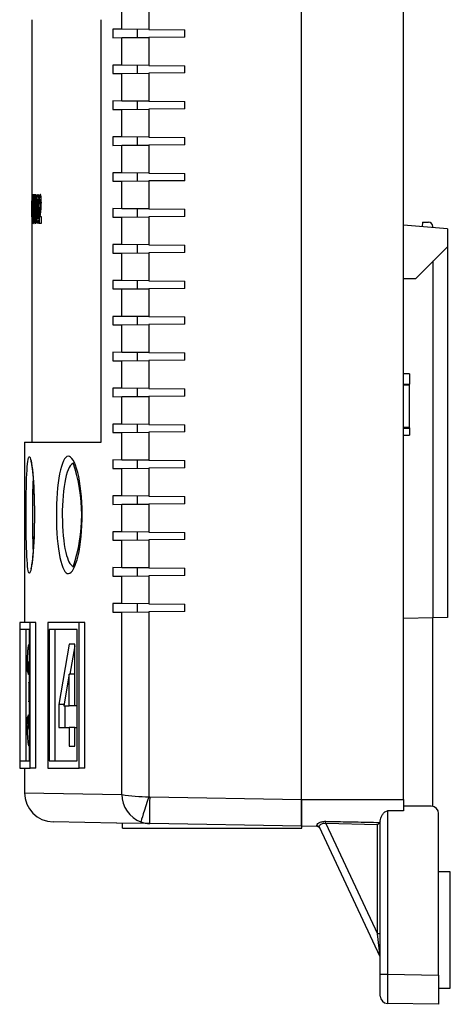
# Paper-space layout 'Layout1' of a CAD drawing. Header units: inches. Extents: x 1.7 to 20.7, y 1 to 14.6.
# Tile 10 of 12: x 13.4 to 14.8, y 5.4 to 8.8. Entities that reach past the tile are written whole.
import ezdxf

# ---------------------------------------------------------------- set-up
doc = ezdxf.new("R2010")
doc.units = ezdxf.units.IN
doc.header["$MEASUREMENT"] = 0
for name, color, linetype in [('Default', 7, 'Continuous'), ('MH-BASE0.4', 7, 'Continuous'), ('MH-COVER0.6', 7, 'Continuous'), ('MODULE-DIN_TAB', 7, 'Continuous'), ('RJ11-RIGHT_ANGLE', 7, 'Continuous')]:
    doc.layers.add(name, color=color, linetype=linetype)

# ---------------------------------------------------------------- blocks, each defined once
blk = doc.blocks.new('SE4')
at = {"layer": 'MH-BASE0.4', "color": 7, "linetype": 'Continuous'}
for p, q in [((14.3287, 6.098), (14.3287, 10.0022)), ((14.6787, 6.098), (14.6787, 10.0022)), ((14.8287, 8.057), (14.6787, 8.0701)), ((14.8287, 8.057), (14.8287, 7.9951)), ((14.7194, 7.8858), (14.8287, 7.9951)), ((14.8287, 7.9951), (14.8287, 6.7227)), ((14.7805, 6.7219), (14.7805, 7.9469)), ((14.7194, 7.8858), (14.6787, 7.8851)), ((14.6987, 7.5594), (14.6787, 7.5594)), ((14.6987, 7.5594), (14.6987, 7.5239)), ((14.6987, 7.5226), (14.6787, 7.5226)), ((14.6987, 7.5202), (14.6787, 7.5202)), ((14.6987, 7.5211), (14.6987, 7.5226)), ((14.6987, 7.375), (14.6987, 7.5202)), ((14.6987, 7.375), (14.6787, 7.375)), ((14.6787, 7.3726), (14.6987, 7.3726)), ((14.6987, 7.3743), (14.6987, 7.3726)), ((14.6987, 7.3713), (14.6987, 7.3494)), ((14.6787, 7.3494), (14.6987, 7.3494)), ((14.7805, 6.7219), (14.6787, 6.7201)), ((14.8287, 6.7227), (14.7805, 6.7219)), ((14.3287, 6.0062), (14.3287, 6.098)), ((14.3287, 6.098), (14.6787, 6.098)), ((14.6787, 6.098), (14.6787, 6.0587)), ((14.6787, 6.0587), (14.6233, 6.0589)), ((14.6233, 6.0589), (14.6233, 5.4981)), ((14.7737, 6.0751), (14.6787, 6.0751)), ((14.4116, 6.0153), (14.4118, 6.0233)), ((14.5887, 6.0114), (14.5969, 6.0194)), ((14.5987, 6.0255), (14.5987, 6.0238)), ((14.5987, 5.4981), (14.5987, 6.0255)), ((14.7987, 5.4951), (14.7987, 6.0501)), ((14.3859, 6.0052), (14.3287, 6.0062)), ((14.3818, 6.0065), (14.3808, 6.0085)), ((14.5978, 5.5582), (14.3897, 6.0031)), ((14.4116, 6.0153), (14.5887, 5.6366)), ((14.5887, 6.0114), (14.4116, 6.0153)), ((14.5887, 5.6366), (14.5887, 6.0114)), ((14.8387, 5.8501), (14.7987, 5.8501)), ((14.8387, 5.4501), (14.8387, 5.8501)), ((14.5978, 5.5582), (14.5887, 5.6366)), ((14.5987, 5.6366), (14.5887, 5.6366)), ((14.5987, 5.4231), (14.5987, 5.4981)), ((14.5987, 5.4981), (14.6233, 5.4981)), ((14.6233, 5.4981), (14.7987, 5.4951)), ((14.7987, 5.4951), (14.7987, 5.3951)), ((14.7987, 5.4501), (14.8387, 5.4501)), ((14.7987, 5.3951), (14.6233, 5.3981))]:
    blk.add_line(p, q, dxfattribs=at)
for centre, radius, start, end in [((14.7737, 6.0501), 0.025, 0, 90), ((14.5927, 6.0238), 0.00603, 313.7978, 0.7707), ((14.3823, 5.9953), 0.01, 25.0681, 89), ((14.5887, 5.554), 0.01, 0, 25.0681), ((14.6237, 5.4231), 0.025, 180, 269)]:
    blk.add_arc(centre, radius, start, end, dxfattribs=at)
for centre, major_axis, ratio, start_param, end_param in [((14.3806, 5.9988), (0.00906, 0.00424), 0.957741, 0, 1.132033), ((14.3817, 5.9966), (0.00906, 0.00424), 0.983396, 0, 1.122163), ((14.6237, 5.4982), (-0.0004, -0.1), 0.004362, 4.712636, 6.283128)]:
    blk.add_ellipse(centre, major_axis=major_axis, ratio=ratio, start_param=start_param, end_param=end_param, dxfattribs=at)
for points, knots in [([(14.5987, 6.0255), (14.5987, 6.0284), (14.5994, 6.0314), (14.6015, 6.0378), (14.6031, 6.041), (14.6069, 6.0474), (14.6092, 6.0506), (14.6136, 6.0549), (14.6153, 6.0562), (14.619, 6.0583), (14.6211, 6.059), (14.6233, 6.0589)], [0, 0, 0, 0, 0.25, 0.25, 0.5, 0.5, 0.75, 0.75, 0.875, 0.875, 1, 1, 1, 1]), ([(14.3808, 6.0085), (14.3802, 6.0097), (14.3805, 6.0112), (14.3829, 6.0145), (14.3851, 6.0164), (14.3908, 6.0197), (14.3945, 6.0211), (14.4028, 6.023), (14.4073, 6.0234), (14.4118, 6.0233)], [0, 0, 0, 0, 0.25, 0.25, 0.5, 0.5, 0.75, 0.75, 1, 1, 1, 1]), ([(14.4118, 6.0233), (14.4184, 6.0231), (14.4251, 6.023), (14.4318, 6.0229), (14.4584, 6.0223), (14.4851, 6.0217), (14.5117, 6.0212), (14.5401, 6.0206), (14.5685, 6.02), (14.5969, 6.0194)], [0, 0, 0, 0, 0.10802, 0.10802, 0.10802, 0.540101, 0.540101, 0.540101, 1, 1, 1, 1]), ([(14.3858, 6.0053), (14.3858, 6.0053), (14.3859, 6.0052), (14.3864, 6.0051), (14.3879, 6.0044), (14.3896, 6.0029), (14.3903, 6.0016), (14.3907, 6.0008)], [0.3075751, 0.3075751, 0.3075751, 0.3075751, 0.371415, 0.5308206, 0.6886607, 0.8600092, 1, 1, 1, 1]), ([(14.4116, 6.0153), (14.4082, 6.0159), (14.4046, 6.0159), (14.3983, 6.0148), (14.3956, 6.0135), (14.3916, 6.0105), (14.3904, 6.0088), (14.3891, 6.0057), (14.3891, 6.0043), (14.3897, 6.0031)], [0, 0, 0, 0, 0.25, 0.25, 0.5, 0.5, 0.75, 0.75, 1, 1, 1, 1])]:
    blk.add_open_spline(points, degree=3, knots=knots, dxfattribs=at)
blk.add_open_spline([(14.3873, 6.0052), (14.3842, 6.0052), (14.3823, 6.0056), (14.3818, 6.0065)], degree=3, dxfattribs=at)
at = {"layer": 'MH-COVER0.6', "color": 7, "linetype": 'Continuous'}
for p, q in [((14.3287, 6.0982), (14.3287, 10.0022)), ((13.7122, 8.7424), (13.7122, 8.8368)), ((13.8053, 8.8377), (13.8053, 8.7416)), ((13.4037, 8.7752), (13.4037, 7.3252)), ((13.6417, 7.3252), (13.6417, 8.7752)), ((13.6813, 8.7427), (13.6813, 8.7133)), ((13.7122, 8.7424), (13.6813, 8.7427)), ((13.8053, 8.7416), (13.7122, 8.7424)), ((13.7655, 8.7419), (13.7655, 8.7141)), ((13.8053, 8.7416), (13.9287, 8.7405)), ((13.9287, 8.7155), (13.9287, 8.7405)), ((13.6813, 8.7133), (13.7122, 8.7136)), ((13.7122, 8.7136), (13.8053, 8.7144)), ((13.7122, 8.6192), (13.7122, 8.7136)), ((13.9287, 8.7155), (13.8053, 8.7144)), ((13.8053, 8.7144), (13.8053, 8.6183)), ((13.6813, 8.6194), (13.6813, 8.5901)), ((13.7122, 8.6192), (13.6813, 8.6194)), ((13.6813, 8.5901), (13.7122, 8.5904)), ((13.8053, 8.6183), (13.7122, 8.6192)), ((13.7122, 8.5904), (13.8053, 8.5912)), ((13.7122, 8.4959), (13.7122, 8.5904)), ((13.7655, 8.6187), (13.7655, 8.5908)), ((13.8053, 8.6183), (13.9287, 8.6173)), ((13.9287, 8.5923), (13.8053, 8.5912)), ((13.8053, 8.5912), (13.8053, 8.4951)), ((13.9287, 8.5923), (13.9287, 8.6173)), ((13.6813, 8.4962), (13.6813, 8.4669)), ((13.7122, 8.4959), (13.6813, 8.4962)), ((13.8053, 8.4951), (13.7122, 8.4959)), ((13.7655, 8.4954), (13.7655, 8.4676)), ((13.8053, 8.4951), (13.9287, 8.494)), ((13.9287, 8.469), (13.9287, 8.494)), ((13.6813, 8.4669), (13.7122, 8.4671)), ((13.7122, 8.4671), (13.8053, 8.4679)), ((13.7122, 8.3727), (13.7122, 8.4671)), ((13.9287, 8.469), (13.8053, 8.4679)), ((13.8053, 8.4679), (13.8053, 8.3719)), ((13.6813, 8.3729), (13.6813, 8.3436)), ((13.7122, 8.3727), (13.6813, 8.3729)), ((13.8053, 8.3719), (13.7122, 8.3727)), ((13.7655, 8.3722), (13.7655, 8.3444)), ((13.8053, 8.3719), (13.9287, 8.3708)), ((13.9287, 8.3458), (13.9287, 8.3708)), ((13.6813, 8.3436), (13.7122, 8.3439)), ((13.7122, 8.3439), (13.8053, 8.3447)), ((13.7122, 8.2494), (13.7122, 8.3439)), ((13.9287, 8.3458), (13.8053, 8.3447)), ((13.8053, 8.3447), (13.8053, 8.2486)), ((13.6813, 8.2497), (13.6813, 8.2204)), ((13.7122, 8.2494), (13.6813, 8.2497)), ((13.8053, 8.2486), (13.7122, 8.2494)), ((13.7655, 8.249), (13.7655, 8.2211)), ((13.8053, 8.2486), (13.9287, 8.2475)), ((13.9287, 8.2225), (13.9287, 8.2475)), ((13.6813, 8.2204), (13.7122, 8.2207)), ((13.7122, 8.2207), (13.8053, 8.2215)), ((13.7122, 8.1262), (13.7122, 8.2207)), ((13.9287, 8.2225), (13.8053, 8.2215)), ((13.8053, 8.2215), (13.8053, 8.1254)), ((13.4044, 8.1736), (13.4037, 8.1736)), ((13.4037, 8.1736), (13.4037, 8.0768)), ((13.4039, 8.1376), (13.4039, 8.153)), ((13.4039, 8.153), (13.4044, 8.153)), ((13.4044, 8.153), (13.4044, 8.1736)), ((13.4056, 8.1736), (13.4056, 8.0768)), ((13.4064, 8.1736), (13.4056, 8.1736)), ((13.4064, 8.1398), (13.4064, 8.1736)), ((13.4085, 8.1736), (13.4074, 8.1736)), ((13.4074, 8.1736), (13.4074, 8.1398)), ((13.4085, 8.0768), (13.4085, 8.1736)), ((13.4106, 8.1736), (13.4093, 8.1736)), ((13.4138, 8.1736), (13.4122, 8.1736)), ((13.4149, 8.1736), (13.4149, 8.0768)), ((13.4168, 8.1539), (13.4168, 8.1356)), ((13.4205, 8.1539), (13.4177, 8.1539)), ((13.4275, 8.1573), (13.4247, 8.1573)), ((13.4362, 8.1569), (13.4326, 8.1569)), ((13.4043, 8.1376), (13.4039, 8.1376)), ((13.4039, 8.0987), (13.4039, 8.1179)), ((13.4039, 8.1179), (13.4043, 8.1179)), ((13.4043, 8.1179), (13.4043, 8.1376)), ((13.4053, 8.1225), (13.4045, 8.1225)), ((13.4045, 8.1225), (13.4045, 8.1018)), ((13.4053, 8.1018), (13.4053, 8.1225)), ((13.4064, 8.0768), (13.4064, 8.1159)), ((13.4074, 8.1159), (13.4074, 8.0768)), ((13.4206, 8.1356), (13.4168, 8.1356)), ((13.4168, 8.1172), (13.4168, 8.0976)), ((13.4206, 8.1173), (13.4174, 8.1173)), ((13.4315, 8.1443), (13.429, 8.1443)), ((13.429, 8.1443), (13.4315, 8.1422)), ((13.6813, 8.1265), (13.6813, 8.0971)), ((13.7122, 8.1262), (13.6813, 8.1265)), ((13.8053, 8.1254), (13.7122, 8.1262)), ((13.7655, 8.1257), (13.7655, 8.0979)), ((13.8053, 8.1254), (13.9287, 8.1243)), ((13.9287, 8.0993), (13.9287, 8.1243)), ((13.4044, 8.0987), (13.4039, 8.0987)), ((13.4044, 8.0768), (13.4044, 8.0987)), ((13.4045, 8.1018), (13.4053, 8.1018)), ((13.4114, 8.0977), (13.4136, 8.0977)), ((13.4206, 8.0976), (13.4168, 8.0976)), ((13.4247, 8.0935), (13.4276, 8.0935)), ((13.4365, 8.0987), (13.4324, 8.0987)), ((13.4365, 8.0768), (13.4365, 8.0987)), ((13.6813, 8.0971), (13.7122, 8.0974)), ((13.7122, 8.0974), (13.8053, 8.0982)), ((13.7122, 8.003), (13.7122, 8.0974)), ((13.9287, 8.0993), (13.8053, 8.0982)), ((13.8053, 8.0982), (13.8053, 8.0021)), ((13.4037, 8.0768), (13.4044, 8.0768)), ((13.4056, 8.0768), (13.4064, 8.0768)), ((13.4074, 8.0768), (13.4085, 8.0768)), ((13.4289, 8.0768), (13.4365, 8.0768)), ((13.6813, 8.0032), (13.6813, 7.9739)), ((13.7122, 8.003), (13.6813, 8.0032)), ((13.8053, 8.0021), (13.7122, 8.003)), ((13.7655, 8.0025), (13.7655, 7.9746)), ((13.8053, 8.0021), (13.9287, 8.0011)), ((13.9287, 7.9761), (13.9287, 8.0011)), ((13.6813, 7.9739), (13.7122, 7.9742)), ((13.7122, 7.9742), (13.8053, 7.975)), ((13.7122, 7.8797), (13.7122, 7.9742)), ((13.9287, 7.9761), (13.8053, 7.975)), ((13.8053, 7.975), (13.8053, 7.8789)), ((13.6813, 7.88), (13.6813, 7.8507)), ((13.7122, 7.8797), (13.6813, 7.88)), ((13.8053, 7.8789), (13.7122, 7.8797)), ((13.7655, 7.8793), (13.7655, 7.8514)), ((13.8053, 7.8789), (13.9287, 7.8778)), ((13.9287, 7.8528), (13.9287, 7.8778)), ((13.6813, 7.8507), (13.7122, 7.8509)), ((13.7122, 7.8509), (13.8053, 7.8518)), ((13.7122, 7.7565), (13.7122, 7.8509)), ((13.9287, 7.8528), (13.8053, 7.8518)), ((13.8053, 7.8518), (13.8053, 7.7557)), ((13.6813, 7.7568), (13.6813, 7.7274)), ((13.7122, 7.7565), (13.6813, 7.7568)), ((13.8053, 7.7557), (13.7122, 7.7565)), ((13.7655, 7.756), (13.7655, 7.7282)), ((13.8053, 7.7557), (13.9287, 7.7546)), ((13.9287, 7.7296), (13.9287, 7.7546)), ((13.6813, 7.7274), (13.7122, 7.7277)), ((13.7122, 7.7277), (13.8053, 7.7285)), ((13.7122, 7.6332), (13.7122, 7.7277)), ((13.9287, 7.7296), (13.8053, 7.7285)), ((13.8053, 7.7285), (13.8053, 7.6324)), ((13.6813, 7.6335), (13.6813, 7.6042)), ((13.7122, 7.6332), (13.6813, 7.6335)), ((13.8053, 7.6324), (13.7122, 7.6332)), ((13.7122, 7.6045), (13.8053, 7.6053)), ((13.7655, 7.6328), (13.7655, 7.6049)), ((13.8053, 7.6324), (13.9287, 7.6314)), ((13.9287, 7.6064), (13.8053, 7.6053)), ((13.8053, 7.6053), (13.8053, 7.5092)), ((13.9287, 7.6064), (13.9287, 7.6314)), ((13.6813, 7.6042), (13.7122, 7.6045)), ((13.7122, 7.51), (13.7122, 7.6045)), ((13.6813, 7.5103), (13.6813, 7.481)), ((13.7122, 7.51), (13.6813, 7.5103)), ((13.8053, 7.5092), (13.7122, 7.51)), ((13.7655, 7.5095), (13.7655, 7.4817)), ((13.8053, 7.5092), (13.9287, 7.5081)), ((13.9287, 7.4831), (13.9287, 7.5081)), ((13.6813, 7.481), (13.7122, 7.4812)), ((13.7122, 7.4812), (13.8053, 7.482)), ((13.7122, 7.3868), (13.7122, 7.4812)), ((13.9287, 7.4831), (13.8053, 7.482)), ((13.8053, 7.482), (13.8053, 7.386)), ((13.6813, 7.387), (13.6813, 7.3577)), ((13.7122, 7.3868), (13.6813, 7.387)), ((13.8053, 7.386), (13.7122, 7.3868)), ((13.7655, 7.3863), (13.7655, 7.3585)), ((13.8053, 7.386), (13.9287, 7.3849)), ((13.9287, 7.3599), (13.9287, 7.3849)), ((13.6813, 7.3577), (13.7122, 7.358)), ((13.7122, 7.358), (13.8053, 7.3588)), ((13.7122, 7.2635), (13.7122, 7.358)), ((13.9287, 7.3599), (13.8053, 7.3588)), ((13.8053, 7.3588), (13.8053, 7.2627)), ((13.3787, 7.3252), (13.6417, 7.3252)), ((13.3787, 7.3252), (13.3787, 6.7062)), ((13.6813, 7.2638), (13.6813, 7.2345)), ((13.7122, 7.2635), (13.6813, 7.2638)), ((13.6813, 7.2345), (13.7122, 7.2348)), ((13.8053, 7.2627), (13.7122, 7.2635)), ((13.7122, 7.2348), (13.8053, 7.2356)), ((13.7122, 7.1403), (13.7122, 7.2348)), ((13.7655, 7.2631), (13.7655, 7.2352)), ((13.8053, 7.2627), (13.9287, 7.2616)), ((13.9287, 7.2366), (13.8053, 7.2356)), ((13.8053, 7.2356), (13.8053, 7.1395)), ((13.9287, 7.2366), (13.9287, 7.2616)), ((13.6813, 7.1406), (13.6813, 7.1112)), ((13.7122, 7.1403), (13.6813, 7.1406)), ((13.8053, 7.1395), (13.7122, 7.1403)), ((13.7655, 7.1398), (13.7655, 7.112)), ((13.8053, 7.1395), (13.9287, 7.1384)), ((13.9287, 7.1134), (13.9287, 7.1384)), ((13.6813, 7.1112), (13.7122, 7.1115)), ((13.7122, 7.1115), (13.8053, 7.1123)), ((13.7122, 7.0171), (13.7122, 7.1115)), ((13.9287, 7.1134), (13.8053, 7.1123)), ((13.8053, 7.1123), (13.8053, 7.0162)), ((13.6813, 7.0173), (13.6813, 6.988)), ((13.7122, 7.0171), (13.6813, 7.0173)), ((13.8053, 7.0162), (13.7122, 7.0171)), ((13.7655, 7.0166), (13.7655, 6.9887)), ((13.8053, 7.0162), (13.9287, 7.0152)), ((13.9287, 6.9902), (13.9287, 7.0152)), ((13.6813, 6.988), (13.7122, 6.9883)), ((13.7122, 6.9883), (13.8053, 6.9891)), ((13.7122, 6.8938), (13.7122, 6.9883)), ((13.9287, 6.9902), (13.8053, 6.9891)), ((13.8053, 6.9891), (13.8053, 6.893)), ((13.6813, 6.8941), (13.6813, 6.8648)), ((13.7122, 6.8938), (13.6813, 6.8941)), ((13.6813, 6.8648), (13.7122, 6.865)), ((13.8053, 6.893), (13.7122, 6.8938)), ((13.7122, 6.865), (13.8053, 6.8659)), ((13.7122, 6.7706), (13.7122, 6.865)), ((13.7655, 6.8934), (13.7655, 6.8655)), ((13.8053, 6.893), (13.9287, 6.8919)), ((13.9287, 6.8669), (13.8053, 6.8659)), ((13.8053, 6.8659), (13.8053, 6.7698)), ((13.9287, 6.8669), (13.9287, 6.8919)), ((13.6813, 6.7708), (13.6813, 6.7415)), ((13.7122, 6.7706), (13.6813, 6.7708)), ((13.8053, 6.7698), (13.7122, 6.7706)), ((13.7655, 6.7701), (13.7655, 6.7423)), ((13.8053, 6.7698), (13.9287, 6.7687)), ((13.9287, 6.7437), (13.9287, 6.7687)), ((13.6813, 6.7415), (13.7122, 6.7418)), ((13.7122, 6.7418), (13.8053, 6.7426)), ((13.7122, 6.1153), (13.7122, 6.7418)), ((13.9287, 6.7437), (13.8053, 6.7426)), ((13.8053, 6.7426), (13.8053, 6.1077)), ((13.3622, 6.7062), (13.3622, 6.2062)), ((13.3981, 6.7062), (13.3622, 6.7062)), ((13.418, 6.7062), (13.3981, 6.7062)), ((13.3981, 6.2062), (13.3981, 6.7062)), ((13.418, 6.2062), (13.418, 6.7062)), ((13.5657, 6.7062), (13.4589, 6.7062)), ((13.4589, 6.7062), (13.4589, 6.2062)), ((13.5851, 6.7062), (13.5657, 6.7062)), ((13.5657, 6.2062), (13.5657, 6.7062)), ((13.5851, 6.2062), (13.5851, 6.7062)), ((13.3954, 6.6812), (13.3631, 6.6812)), ((13.3631, 6.6812), (13.3631, 6.2312)), ((13.3831, 6.6812), (13.3831, 6.2312)), ((13.3954, 6.2312), (13.3954, 6.6812)), ((13.4633, 6.6812), (13.4633, 6.2312)), ((13.5595, 6.6812), (13.4633, 6.6812)), ((13.483, 6.6812), (13.483, 6.2312)), ((13.5595, 6.2312), (13.5595, 6.6812)), ((13.5322, 6.6312), (13.4969, 6.4243)), ((13.5508, 6.6312), (13.5322, 6.6312)), ((13.5508, 6.6253), (13.5342, 6.528)), ((13.5508, 6.4199), (13.5508, 6.6312)), ((13.3923, 6.5433), (13.387, 6.5433)), ((13.387, 6.5433), (13.3921, 6.5275)), ((13.5322, 6.528), (13.513, 6.4199)), ((13.5322, 6.4199), (13.5322, 6.528)), ((13.5518, 6.528), (13.5322, 6.528)), ((13.3935, 6.5007), (13.3932, 6.4333)), ((13.3947, 6.5), (13.3954, 6.5)), ((13.5138, 6.4243), (13.4969, 6.4243)), ((13.4969, 6.4243), (13.4969, 6.3457)), ((13.3922, 6.3889), (13.3868, 6.3765)), ((13.513, 6.4199), (13.5322, 6.4199)), ((13.5165, 6.4199), (13.5165, 6.3457)), ((13.5518, 6.4199), (13.5322, 6.4199)), ((13.5595, 6.4199), (13.5508, 6.4199)), ((13.3923, 6.3765), (13.3868, 6.3765)), ((13.4969, 6.3457), (13.5322, 6.3457)), ((13.5518, 6.3457), (13.5322, 6.3457)), ((13.5322, 6.3457), (13.5322, 6.2812)), ((13.5508, 6.2812), (13.5508, 6.3457)), ((13.5508, 6.3457), (13.5595, 6.3457)), ((13.5322, 6.2812), (13.5508, 6.2812)), ((13.3631, 6.2312), (13.3954, 6.2312)), ((13.4633, 6.2312), (13.5595, 6.2312)), ((13.3622, 6.2062), (13.3981, 6.2062)), ((13.3787, 6.2062), (13.3787, 6.121)), ((13.418, 6.2062), (13.3981, 6.2062)), ((13.4589, 6.2062), (13.5657, 6.2062)), ((13.5851, 6.2062), (13.5657, 6.2062)), ((13.3787, 6.121), (13.7122, 6.1153)), ((13.8053, 6.1077), (13.808, 6.1073)), ((13.808, 6.1073), (14.3287, 6.0982)), ((14.3287, 6.0982), (14.3287, 6.0062)), ((13.6937, 6.0173), (13.477, 6.0211)), ((13.6937, 6.0173), (13.6937, 6.0173)), ((13.6953, 6.0172), (13.6937, 6.0173)), ((13.6953, 6.0172), (13.6937, 6.0173)), ((13.808, 6.0153), (13.6953, 6.0172)), ((14.3287, 6.0062), (13.808, 6.0153))]:
    blk.add_line(p, q, dxfattribs=at)
for centre, radius, start, end in [((13.0183, 7.0751), 0.5568, 341.2709, 18.7531), ((13.4787, 6.121), 0.1, 179.9984, 269), ((13.8151, 6.1169), 0.1029, 180.8596, 248.6349), ((13.8072, 6.7066), 0.5989, 260.8712, 269.8165), ((13.8095, 6.1068), 0.0915, 249.5767, 269.0352)]:
    blk.add_arc(centre, radius, start, end, dxfattribs=at)
for centre, major_axis, ratio, start_param, end_param in [((13.8069, 6.1077), (-0.0293, -0.0872), 0.016544, 4.717947, 6.181653), ((13.8096, 6.1073), (0.0016, 0.092), 0.01745, 1.571101, 3.141593)]:
    blk.add_ellipse(centre, major_axis=major_axis, ratio=ratio, start_param=start_param, end_param=end_param, dxfattribs=at)
for points, knots in [([(13.4093, 8.1736), (13.4093, 8.17), (13.4093, 8.1669), (13.4093, 8.1629), (13.4093, 8.1617), (13.4093, 8.16), (13.4093, 8.1595), (13.4093, 8.1585), (13.4093, 8.1583), (13.4093, 8.1548), (13.4093, 8.1521), (13.4093, 8.1481), (13.4093, 8.1467), (13.4093, 8.1448), (13.4093, 8.1441), (13.4093, 8.1428), (13.4093, 8.1426), (13.4093, 8.1376), (13.4093, 8.1343), (13.4093, 8.1303), (13.4093, 8.1291), (13.4093, 8.1276), (13.4093, 8.1271), (13.4093, 8.1265), (13.4093, 8.1263), (13.4093, 8.1259), (13.4093, 8.126), (13.4093, 8.1222), (13.4093, 8.1191), (13.4093, 8.1151), (13.4093, 8.1139), (13.4093, 8.1116), (13.4093, 8.1109), (13.4093, 8.1068), (13.4093, 8.1046), (13.4094, 8.0988), (13.4094, 8.0963), (13.4095, 8.0922), (13.4096, 8.0899), (13.4098, 8.0857), (13.4099, 8.0839), (13.41, 8.0808), (13.4102, 8.0795), (13.4103, 8.0782), (13.4104, 8.0778), (13.4105, 8.0771), (13.4106, 8.0768), (13.4107, 8.0762), (13.4109, 8.0759), (13.4111, 8.0754), (13.4112, 8.0753), (13.4115, 8.0751), (13.4116, 8.0752), (13.4118, 8.0755), (13.4119, 8.0756), (13.412, 8.076), (13.4121, 8.0761), (13.4123, 8.0769), (13.4124, 8.0775), (13.4127, 8.0796), (13.4128, 8.0809), (13.4132, 8.0854), (13.4134, 8.0898), (13.4136, 8.0966), (13.4136, 8.0992), (13.4137, 8.103), (13.4137, 8.1043), (13.4137, 8.1062), (13.4137, 8.1069), (13.4138, 8.1082), (13.4138, 8.1091), (13.4138, 8.1112), (13.4138, 8.1133), (13.4138, 8.1173), (13.4138, 8.1188), (13.4138, 8.1212), (13.4138, 8.122), (13.4138, 8.1233), (13.4138, 8.1237), (13.4138, 8.1246), (13.4138, 8.1254), (13.4138, 8.1269), (13.4138, 8.1289), (13.4138, 8.1329), (13.4138, 8.1344), (13.4138, 8.1369), (13.4138, 8.1378), (13.4138, 8.1392), (13.4138, 8.1396), (13.4138, 8.1406), (13.4138, 8.1413), (13.4138, 8.1491), (13.4138, 8.1598), (13.4138, 8.1736)], [0, 0, 0, 0, 0.03125, 0.03125, 0.046875, 0.046875, 0.054688, 0.054688, 0.0625, 0.0625, 0.09375, 0.09375, 0.109375, 0.109375, 0.117188, 0.117188, 0.125, 0.125, 0.15625, 0.15625, 0.171875, 0.171875, 0.179688, 0.179688, 0.183594, 0.183594, 0.1875, 0.1875, 0.21875, 0.21875, 0.234375, 0.234375, 0.25, 0.25, 0.28125, 0.28125, 0.3125, 0.3125, 0.34375, 0.34375, 0.375, 0.375, 0.40625, 0.40625, 0.421875, 0.421875, 0.4375, 0.4375, 0.46875, 0.46875, 0.5, 0.5, 0.53125, 0.53125, 0.546875, 0.546875, 0.5625, 0.5625, 0.59375, 0.59375, 0.625, 0.625, 0.6875, 0.6875, 0.71875, 0.71875, 0.734375, 0.734375, 0.742188, 0.742188, 0.75, 0.75, 0.78125, 0.78125, 0.796875, 0.796875, 0.804688, 0.804688, 0.808594, 0.808594, 0.8125, 0.8125, 0.84375, 0.84375, 0.859375, 0.859375, 0.867188, 0.867188, 0.871094, 0.871094, 0.875, 0.875, 1, 1, 1, 1]), ([(13.4122, 8.1736), (13.4122, 8.1574), (13.4122, 8.151), (13.4122, 8.1394), (13.4122, 8.136), (13.4122, 8.1318), (13.4122, 8.1309), (13.4122, 8.1293), (13.4122, 8.1281), (13.4122, 8.1247), (13.4122, 8.1226), (13.4122, 8.1187), (13.4122, 8.1168), (13.4122, 8.1134), (13.4122, 8.1126), (13.4122, 8.1087), (13.4121, 8.1064), (13.4119, 8.1002), (13.4117, 8.0978), (13.4111, 8.0976), (13.4109, 8.0999), (13.4107, 8.1059), (13.4106, 8.1082), (13.4106, 8.112), (13.4106, 8.1127), (13.4106, 8.1158), (13.4106, 8.1179), (13.4106, 8.1219), (13.4106, 8.1241), (13.4106, 8.1278), (13.4106, 8.1291), (13.4106, 8.1308), (13.4106, 8.1314), (13.4106, 8.1354), (13.4106, 8.1387), (13.4106, 8.1504), (13.4106, 8.1569), (13.4106, 8.1736)], [0, 0, 0, 0, 0.007813, 0.007813, 0.011719, 0.011719, 0.015625, 0.015625, 0.03125, 0.03125, 0.0625, 0.0625, 0.09375, 0.09375, 0.125, 0.125, 0.25, 0.25, 0.5, 0.5, 0.75, 0.75, 0.875, 0.875, 0.90625, 0.90625, 0.9375, 0.9375, 0.96875, 0.96875, 0.984375, 0.984375, 0.988281, 0.988281, 0.992188, 0.992188, 1, 1, 1, 1]), ([(13.4194, 8.1282), (13.4196, 8.1293), (13.4197, 8.1302), (13.42, 8.1333), (13.4202, 8.1352), (13.4205, 8.1421), (13.4205, 8.1473), (13.4204, 8.1582), (13.4203, 8.1627), (13.4198, 8.1684), (13.4197, 8.1696), (13.4194, 8.1717), (13.4192, 8.1725), (13.4189, 8.1732), (13.4188, 8.1734), (13.4187, 8.1735), (13.4186, 8.1735), (13.4186, 8.1736), (13.4185, 8.1736), (13.4184, 8.1736), (13.4184, 8.1736), (13.4183, 8.1736), (13.4182, 8.1736), (13.4181, 8.1736), (13.418, 8.1736), (13.4179, 8.1737), (13.4179, 8.1737), (13.4178, 8.1737), (13.4178, 8.1737), (13.4177, 8.1737), (13.4176, 8.1736), (13.4173, 8.1736), (13.4171, 8.1736), (13.4169, 8.1736), (13.4169, 8.1736), (13.4168, 8.1736), (13.4168, 8.1736), (13.4168, 8.1736), (13.4167, 8.1736), (13.4166, 8.1736), (13.4166, 8.1736), (13.4163, 8.1736), (13.4162, 8.1736), (13.4157, 8.1736), (13.4153, 8.1736), (13.4149, 8.1736)], [0, 0, 0, 0, 0.0625, 0.0625, 0.125, 0.125, 0.25, 0.25, 0.375, 0.375, 0.4375, 0.4375, 0.5, 0.5, 0.53125, 0.53125, 0.546875, 0.546875, 0.5625, 0.5625, 0.578125, 0.578125, 0.59375, 0.59375, 0.625, 0.625, 0.640625, 0.640625, 0.65625, 0.65625, 0.6875, 0.6875, 0.75, 0.75, 0.757813, 0.757813, 0.765625, 0.765625, 0.78125, 0.78125, 0.8125, 0.8125, 0.875, 0.875, 1, 1, 1, 1]), ([(13.4168, 8.1356), (13.417, 8.1356), (13.4174, 8.1357), (13.4179, 8.1355), (13.4183, 8.137), (13.4185, 8.1447), (13.4183, 8.1525), (13.4178, 8.154), (13.4173, 8.1539), (13.417, 8.1539), (13.4168, 8.1539)], [0, 0, 0, 0, 0.183245, 0.253208, 0.384419, 0.499781, 0.613458, 0.746803, 0.824765, 1, 1, 1, 1]), ([(13.4217, 8.1255), (13.4217, 8.1222), (13.4217, 8.119), (13.4217, 8.1144), (13.4217, 8.1129), (13.4217, 8.11), (13.4218, 8.1089), (13.4218, 8.1056), (13.4218, 8.104), (13.4219, 8.1011), (13.4219, 8.0999), (13.422, 8.0953), (13.4221, 8.0927), (13.4224, 8.0875), (13.4225, 8.0852), (13.4229, 8.0811), (13.4231, 8.0793), (13.4237, 8.0762), (13.4242, 8.0752), (13.425, 8.0752), (13.4253, 8.0754), (13.4257, 8.0761), (13.4258, 8.0764), (13.426, 8.0771), (13.4261, 8.0774), (13.4265, 8.0791), (13.4267, 8.0806), (13.427, 8.0834), (13.4271, 8.0844), (13.4273, 8.0867), (13.4273, 8.0882), (13.4275, 8.0916), (13.4276, 8.0941), (13.4278, 8.0984), (13.4278, 8.1), (13.4279, 8.1031), (13.4279, 8.1052), (13.428, 8.1121), (13.4281, 8.1182), (13.4281, 8.1282), (13.4281, 8.1314), (13.428, 8.1374), (13.428, 8.14), (13.4279, 8.1462), (13.4278, 8.1491), (13.4277, 8.1538), (13.4276, 8.1553), (13.4275, 8.158), (13.4275, 8.159), (13.4273, 8.1631), (13.4271, 8.1653), (13.4267, 8.1693), (13.4265, 8.171), (13.4261, 8.1727), (13.426, 8.1732), (13.4258, 8.174), (13.4256, 8.1744), (13.4253, 8.175), (13.4251, 8.1752), (13.4245, 8.1752), (13.4242, 8.1749), (13.4239, 8.1741), (13.4238, 8.1738), (13.4235, 8.1731), (13.4235, 8.1727), (13.4231, 8.1709), (13.4229, 8.1694), (13.4225, 8.1657), (13.4224, 8.1632), (13.4221, 8.1588), (13.422, 8.1563), (13.4219, 8.152), (13.4219, 8.1505), (13.4218, 8.1473), (13.4218, 8.1452), (13.4217, 8.1384), (13.4217, 8.1323), (13.4217, 8.1255)], [0, 0, 0, 0, 0.03125, 0.03125, 0.046875, 0.046875, 0.0625, 0.0625, 0.078125, 0.078125, 0.09375, 0.09375, 0.125, 0.125, 0.15625, 0.15625, 0.1875, 0.1875, 0.25, 0.25, 0.28125, 0.28125, 0.296875, 0.296875, 0.3125, 0.3125, 0.34375, 0.34375, 0.359375, 0.359375, 0.375, 0.375, 0.40625, 0.40625, 0.421875, 0.421875, 0.4375, 0.4375, 0.5, 0.5, 0.53125, 0.53125, 0.5625, 0.5625, 0.59375, 0.59375, 0.609375, 0.609375, 0.625, 0.625, 0.65625, 0.65625, 0.6875, 0.6875, 0.703125, 0.703125, 0.71875, 0.71875, 0.75, 0.75, 0.78125, 0.78125, 0.796875, 0.796875, 0.8125, 0.8125, 0.84375, 0.84375, 0.875, 0.875, 0.90625, 0.90625, 0.921875, 0.921875, 0.9375, 0.9375, 1, 1, 1, 1]), ([(13.4237, 8.1255), (13.4237, 8.1225), (13.4237, 8.1172), (13.4238, 8.1078), (13.4239, 8.0976), (13.4247, 8.0919), (13.4256, 8.0972), (13.4257, 8.107), (13.4258, 8.1165), (13.4258, 8.1251), (13.4258, 8.1337), (13.4257, 8.1431), (13.4256, 8.1532), (13.4247, 8.1589), (13.4239, 8.1537), (13.4238, 8.1437), (13.4237, 8.1343), (13.4237, 8.1286), (13.4237, 8.1255)], [0, 0, 0, 0, 0.058468, 0.106391, 0.191077, 0.250053, 0.308243, 0.386937, 0.435826, 0.500584, 0.559086, 0.607067, 0.690504, 0.75035, 0.807856, 0.887612, 0.937821, 1, 1, 1, 1]), ([(13.4315, 8.1422), (13.4315, 8.1439), (13.4315, 8.1453), (13.4315, 8.1466), (13.4316, 8.1475), (13.4316, 8.1488), (13.4316, 8.1494), (13.4317, 8.1523), (13.4319, 8.1546), (13.4326, 8.1581), (13.4332, 8.1569), (13.4339, 8.148), (13.4338, 8.1419), (13.4334, 8.137), (13.4334, 8.1368), (13.4333, 8.1361), (13.4333, 8.1357), (13.4332, 8.1345), (13.4331, 8.1337), (13.4328, 8.131), (13.4326, 8.1289), (13.4322, 8.126), (13.4322, 8.1258), (13.4321, 8.125), (13.4321, 8.1245), (13.4319, 8.1233), (13.4318, 8.1225), (13.4315, 8.1201), (13.4313, 8.1186), (13.4307, 8.1129), (13.4303, 8.1091), (13.43, 8.1047), (13.4299, 8.1035), (13.4297, 8.1014), (13.4297, 8.1003), (13.4295, 8.0972), (13.4294, 8.0948), (13.4291, 8.0898), (13.4291, 8.0872), (13.429, 8.0835), (13.4289, 8.0822), (13.4289, 8.0794), (13.4289, 8.079), (13.4289, 8.0768)], [0, 0, 0, 0, 0.03125, 0.03125, 0.046875, 0.046875, 0.0625, 0.0625, 0.125, 0.125, 0.25, 0.25, 0.375, 0.375, 0.390625, 0.390625, 0.40625, 0.40625, 0.4375, 0.4375, 0.5, 0.5, 0.515625, 0.515625, 0.53125, 0.53125, 0.5625, 0.5625, 0.625, 0.625, 0.75, 0.75, 0.78125, 0.78125, 0.8125, 0.8125, 0.875, 0.875, 0.9375, 0.9375, 0.96875, 0.96875, 1, 1, 1, 1]), ([(13.4324, 8.0987), (13.4325, 8.1004), (13.4327, 8.1017), (13.4328, 8.1029), (13.4329, 8.1037), (13.433, 8.1048), (13.4331, 8.1054), (13.4332, 8.1065), (13.4333, 8.1068), (13.4334, 8.1079), (13.4335, 8.1085), (13.4336, 8.1096), (13.4337, 8.1102), (13.4338, 8.111), (13.4339, 8.1113), (13.434, 8.1121), (13.434, 8.1124), (13.434, 8.1124), (13.4341, 8.1127), (13.4341, 8.113), (13.4341, 8.1132), (13.4342, 8.1136), (13.4342, 8.114), (13.4344, 8.1148), (13.4344, 8.1154), (13.4346, 8.1171), (13.4348, 8.1182), (13.4349, 8.1196), (13.435, 8.1205), (13.4352, 8.1218), (13.4352, 8.1225), (13.4354, 8.1244), (13.4356, 8.1257), (13.4358, 8.1282), (13.4359, 8.13), (13.4361, 8.1331), (13.4361, 8.1347), (13.4363, 8.1397), (13.4364, 8.1435), (13.4364, 8.1546), (13.4361, 8.1618), (13.4353, 8.1693), (13.435, 8.171), (13.4344, 8.173), (13.4343, 8.1734), (13.4339, 8.1742), (13.4338, 8.1745), (13.4334, 8.1749), (13.4332, 8.175), (13.4329, 8.1752), (13.4327, 8.1752), (13.4321, 8.1751), (13.4318, 8.1749), (13.4313, 8.1741), (13.4311, 8.1737), (13.4308, 8.1727), (13.4307, 8.1721), (13.4302, 8.1696), (13.4299, 8.1673), (13.4295, 8.162), (13.4294, 8.159), (13.4292, 8.1531), (13.4291, 8.1516), (13.4291, 8.1489), (13.4291, 8.1484), (13.4291, 8.1466), (13.429, 8.1456), (13.429, 8.1443)], [0, 0, 0, 0, 0.03125, 0.03125, 0.046875, 0.046875, 0.0625, 0.0625, 0.078125, 0.078125, 0.09375, 0.09375, 0.101562, 0.101562, 0.109375, 0.109375, 0.125, 0.125, 0.128906, 0.128906, 0.132812, 0.132812, 0.140625, 0.140625, 0.15625, 0.15625, 0.1875, 0.1875, 0.203125, 0.203125, 0.21875, 0.21875, 0.25, 0.25, 0.28125, 0.28125, 0.3125, 0.3125, 0.375, 0.375, 0.5, 0.5, 0.5625, 0.5625, 0.59375, 0.59375, 0.625, 0.625, 0.65625, 0.65625, 0.6875, 0.6875, 0.75, 0.75, 0.78125, 0.78125, 0.8125, 0.8125, 0.875, 0.875, 0.9375, 0.9375, 0.96875, 0.96875, 0.984375, 0.984375, 1, 1, 1, 1]), ([(13.4149, 8.0768), (13.4152, 8.0768), (13.4154, 8.0768), (13.4156, 8.0769), (13.4157, 8.0769), (13.4158, 8.0769), (13.4159, 8.0769), (13.4159, 8.0769), (13.4159, 8.0769), (13.4162, 8.0769), (13.4163, 8.0768), (13.4166, 8.0768), (13.4167, 8.0768), (13.4169, 8.0767), (13.417, 8.0767), (13.4173, 8.0766), (13.4175, 8.0766), (13.4178, 8.0766), (13.4179, 8.0766), (13.4181, 8.0767), (13.4181, 8.0768), (13.4183, 8.0769), (13.4184, 8.077), (13.4186, 8.0772), (13.4187, 8.0773), (13.4189, 8.0777), (13.419, 8.078), (13.4192, 8.0783), (13.4192, 8.0784), (13.4193, 8.0786), (13.4193, 8.0787), (13.4196, 8.0795), (13.4198, 8.0804), (13.4201, 8.0835), (13.4203, 8.0854), (13.4206, 8.0901), (13.4207, 8.0927), (13.4208, 8.098), (13.4208, 8.1006), (13.4208, 8.1104), (13.4207, 8.1159), (13.4203, 8.1221), (13.4201, 8.124), (13.4199, 8.1256), (13.4199, 8.1259), (13.4198, 8.1265), (13.4197, 8.1269), (13.4196, 8.1273), (13.4195, 8.1277), (13.4194, 8.1282)], [0, 0, 0, 0, 0.0625, 0.0625, 0.09375, 0.09375, 0.109375, 0.109375, 0.125, 0.125, 0.1875, 0.1875, 0.21875, 0.21875, 0.25, 0.25, 0.3125, 0.3125, 0.34375, 0.34375, 0.375, 0.375, 0.40625, 0.40625, 0.4375, 0.4375, 0.46875, 0.46875, 0.484375, 0.484375, 0.5, 0.5, 0.5625, 0.5625, 0.625, 0.625, 0.6875, 0.6875, 0.75, 0.75, 0.875, 0.875, 0.9375, 0.9375, 0.953125, 0.953125, 0.96875, 0.96875, 1, 1, 1, 1]), ([(13.4168, 8.0976), (13.4171, 8.0976), (13.4174, 8.0977), (13.418, 8.0975), (13.4185, 8.0989), (13.4188, 8.1074), (13.4186, 8.1161), (13.418, 8.1173), (13.4174, 8.1172), (13.417, 8.1172), (13.4168, 8.1172)], [0, 0, 0, 0, 0.185706, 0.252849, 0.388188, 0.500199, 0.609474, 0.747161, 0.824698, 1, 1, 1, 1]), ([(13.3854, 7.1823), (13.3856, 7.1887), (13.3858, 7.1949), (13.3876, 7.2414), (13.3903, 7.2684), (13.3973, 7.2794), (13.4018, 7.2639), (13.4093, 7.1978), (13.4121, 7.1486), (13.4132, 7.0446), (13.4115, 6.9903), (13.4052, 6.9092), (13.4008, 6.8822), (13.3929, 6.8709), (13.3897, 6.8867), (13.3854, 6.9521), (13.3843, 7.0012), (13.3841, 7.0539)], [0.1068214, 0.1068214, 0.1068214, 0.1068214, 0.125, 0.125, 0.25, 0.25, 0.375, 0.375, 0.5, 0.5, 0.625, 0.625, 0.75, 0.75, 0.875, 0.875, 1, 1, 1, 1]), ([(13.4882, 7.0516), (13.487, 7.1052), (13.49, 7.1603), (13.5028, 7.2427), (13.5128, 7.2698), (13.5352, 7.2815), (13.5475, 7.2666), (13.5675, 7.2013), (13.5747, 7.1518), (13.5779, 7.0459), (13.5737, 6.9905), (13.5575, 6.9081), (13.5458, 6.881), (13.5225, 6.8687), (13.5112, 6.8837), (13.4947, 6.9484), (13.4894, 6.998), (13.4882, 7.0516)], [0, 0, 0, 0, 0.125, 0.125, 0.25, 0.25, 0.375, 0.375, 0.5, 0.5, 0.625, 0.625, 0.75, 0.75, 0.875, 0.875, 1, 1, 1, 1]), ([(13.3999, 7.2619), (13.3999, 7.2619), (13.3999, 7.2619), (13.4001, 7.2614), (13.4005, 7.26), (13.4011, 7.2575), (13.4019, 7.2539), (13.4027, 7.2491), (13.4036, 7.2432), (13.4046, 7.2363), (13.4056, 7.2283), (13.4065, 7.2194), (13.4074, 7.2095), (13.4083, 7.1988), (13.4091, 7.1874), (13.4099, 7.1753), (13.4106, 7.1627), (13.4112, 7.1496), (13.4117, 7.1362), (13.4121, 7.1225), (13.4124, 7.1086), (13.4125, 7.0944), (13.4126, 7.08), (13.4126, 7.0656), (13.4125, 7.0511), (13.4122, 7.0368), (13.4119, 7.0227), (13.4115, 7.0089), (13.411, 6.9955), (13.4103, 6.9827), (13.4096, 6.9705), (13.4089, 6.9588), (13.408, 6.9478), (13.4071, 6.9374), (13.4062, 6.9277), (13.4052, 6.9188), (13.4042, 6.9109), (13.4032, 6.9041), (13.4022, 6.8985), (13.4014, 6.8943), (13.4007, 6.8913), (13.4002, 6.8894), (13.3999, 6.8886), (13.3999, 6.8885), (13.3999, 6.8885)], [0.071843, 0.071843, 0.071843, 0.071843, 0.0742507, 0.087126, 0.1020207, 0.1188829, 0.1374242, 0.1572243, 0.1778065, 0.1989835, 0.2207459, 0.2429337, 0.2654293, 0.2881375, 0.3109778, 0.3338806, 0.3567717, 0.379602, 0.4023379, 0.4249082, 0.4473931, 0.470059, 0.492877, 0.515811, 0.538818, 0.561847, 0.5848397, 0.6077545, 0.6305574, 0.6532197, 0.6756987, 0.6981627, 0.720784, 0.7435193, 0.7663073, 0.7890371, 0.8115962, 0.8338434, 0.855594, 0.8744788, 0.8919839, 0.9080737, 0.9223004, 0.9281777, 0.9281777, 0.9281777, 0.9281777]), ([(13.5473, 7.2522), (13.5461, 7.252), (13.545, 7.2517), (13.5327, 7.2461), (13.5229, 7.2225), (13.5102, 7.15), (13.5073, 7.1015), (13.5084, 7.0544)], [0.7375458, 0.7375458, 0.7375458, 0.7375458, 0.75, 0.75, 0.875, 0.875, 1, 1, 1, 1]), ([(13.4082, 7.1996), (13.408, 7.1951), (13.4077, 7.1903), (13.4059, 7.1496), (13.4054, 7.1025), (13.4056, 7.0565)], [0.8572328, 0.8572328, 0.8572328, 0.8572328, 0.875, 0.875, 1, 1, 1, 1]), ([(13.5084, 7.0544), (13.5096, 7.0072), (13.5148, 6.9637), (13.5296, 6.9125), (13.5382, 6.8996), (13.5473, 6.8983)], [0, 0, 0, 0, 0.125, 0.125, 0.2255736, 0.2255736, 0.2255736, 0.2255736]), ([(13.3949, 6.6312), (13.3949, 6.6312), (13.3949, 6.6312), (13.3947, 6.6311), (13.3946, 6.6311), (13.3937, 6.6307), (13.393, 6.6297), (13.3921, 6.6274), (13.3919, 6.6265), (13.3915, 6.625), (13.3914, 6.6244), (13.3911, 6.6232), (13.391, 6.6227), (13.3903, 6.6187), (13.3899, 6.6149), (13.389, 6.6047), (13.3886, 6.5984), (13.388, 6.5848), (13.3877, 6.5771), (13.3874, 6.5647), (13.3873, 6.5603), (13.3872, 6.5553), (13.3872, 6.5543), (13.3872, 6.5527), (13.3872, 6.5521), (13.3871, 6.551), (13.3871, 6.5502), (13.3871, 6.5484), (13.3871, 6.5462), (13.387, 6.5433)], [0.6068447, 0.6068447, 0.6068447, 0.6068447, 0.609375, 0.609375, 0.625, 0.625, 0.6875, 0.6875, 0.71875, 0.71875, 0.734375, 0.734375, 0.75, 0.75, 0.8125, 0.8125, 0.875, 0.875, 0.9375, 0.9375, 0.96875, 0.96875, 0.9765625, 0.9765625, 0.9804688, 0.9804688, 0.984375, 0.984375, 1, 1, 1, 1]), ([(13.3921, 6.5275), (13.3921, 6.5289), (13.3921, 6.5301), (13.3922, 6.5316), (13.3922, 6.5321), (13.3922, 6.533), (13.3922, 6.5331), (13.3922, 6.536), (13.3922, 6.5377), (13.3923, 6.542), (13.3923, 6.5441), (13.3924, 6.548), (13.3925, 6.5496), (13.3927, 6.5558), (13.3928, 6.559), (13.3932, 6.5649), (13.3934, 6.5674), (13.3939, 6.5708), (13.3942, 6.572), (13.3946, 6.5725), (13.3948, 6.5726), (13.3949, 6.5726)], [0, 0, 0, 0, 0.015625, 0.015625, 0.0234375, 0.0234375, 0.03125, 0.03125, 0.0625, 0.0625, 0.09375, 0.09375, 0.125, 0.125, 0.1875, 0.1875, 0.25, 0.25, 0.3125, 0.3125, 0.3374522, 0.3374522, 0.3374522, 0.3374522]), ([(13.3954, 6.5021), (13.3953, 6.5018), (13.3953, 6.5017), (13.395, 6.5005), (13.3946, 6.4998), (13.3942, 6.4995), (13.3941, 6.4996), (13.3939, 6.4999), (13.3938, 6.5), (13.3937, 6.5003), (13.3936, 6.5005), (13.3935, 6.5007)], [0.8645859, 0.8645859, 0.8645859, 0.8645859, 0.875, 0.875, 0.9375, 0.9375, 0.96875, 0.96875, 0.984375, 0.984375, 1, 1, 1, 1]), ([(13.3932, 6.4333), (13.3934, 6.4342), (13.3936, 6.4349), (13.3937, 6.4354), (13.3938, 6.4357), (13.3939, 6.436), (13.3939, 6.4361), (13.3941, 6.4366), (13.3942, 6.4368), (13.3943, 6.4373), (13.3944, 6.4376), (13.3946, 6.438), (13.3947, 6.4382), (13.395, 6.4386), (13.3952, 6.4387), (13.3953, 6.4387)], [0, 0, 0, 0, 0.03125, 0.03125, 0.0390625, 0.0390625, 0.046875, 0.046875, 0.0625, 0.0625, 0.078125, 0.078125, 0.09375, 0.09375, 0.1223683, 0.1223683, 0.1223683, 0.1223683]), ([(13.3953, 6.3384), (13.3951, 6.3384), (13.3948, 6.3388), (13.3942, 6.3408), (13.3938, 6.3431), (13.3932, 6.3495), (13.393, 6.3534), (13.3928, 6.3596), (13.3927, 6.3605), (13.3927, 6.3628), (13.3926, 6.364), (13.3925, 6.3677), (13.3925, 6.3704), (13.3924, 6.3747), (13.3924, 6.3756), (13.3923, 6.3782), (13.3923, 6.3796), (13.3923, 6.3817), (13.3922, 6.3819), (13.3922, 6.383), (13.3922, 6.3836), (13.3922, 6.3856), (13.3922, 6.3872), (13.3922, 6.3889)], [0.7061508, 0.7061508, 0.7061508, 0.7061508, 0.75, 0.75, 0.8125, 0.8125, 0.875, 0.875, 0.890625, 0.890625, 0.90625, 0.90625, 0.9375, 0.9375, 0.953125, 0.953125, 0.96875, 0.96875, 0.9765625, 0.9765625, 0.984375, 0.984375, 1, 1, 1, 1]), ([(13.3868, 6.3765), (13.3869, 6.3699), (13.387, 6.3649), (13.387, 6.3609), (13.3871, 6.3593), (13.3871, 6.3569), (13.3872, 6.3557), (13.3872, 6.3521), (13.3873, 6.3497), (13.3875, 6.3426), (13.3876, 6.3377), (13.3879, 6.3291), (13.3881, 6.325), (13.3884, 6.3176), (13.3887, 6.3137), (13.3891, 6.307), (13.3893, 6.3039), (13.3901, 6.2955), (13.3907, 6.2914), (13.3915, 6.2877), (13.3916, 6.2871), (13.3919, 6.286), (13.3921, 6.2855), (13.3926, 6.2841), (13.3929, 6.2833), (13.3935, 6.2824), (13.3936, 6.2822), (13.394, 6.2818), (13.3942, 6.2817), (13.3947, 6.2813), (13.3951, 6.2812), (13.3955, 6.2812)], [0, 0, 0, 0, 0.03125, 0.03125, 0.0390625, 0.0390625, 0.046875, 0.046875, 0.0625, 0.0625, 0.09375, 0.09375, 0.125, 0.125, 0.15625, 0.15625, 0.1875, 0.1875, 0.25, 0.25, 0.265625, 0.265625, 0.28125, 0.28125, 0.3125, 0.3125, 0.328125, 0.328125, 0.34375, 0.34375, 0.3744912, 0.3744912, 0.3744912, 0.3744912])]:
    blk.add_open_spline(points, degree=3, knots=knots, dxfattribs=at)
for points in [[(13.3841, 7.0539), (13.3839, 7.0988), (13.3843, 7.1446), (13.3854, 7.1823)], [(13.4056, 7.0565), (13.4058, 7.0165), (13.4066, 6.9787), (13.4082, 6.9507)]]:
    blk.add_open_spline(points, degree=3, dxfattribs=at)
at = {"layer": 'MODULE-DIN_TAB', "color": 7, "linetype": 'Continuous'}
for p, q in [((14.7437, 8.0801), (14.742, 8.0645)), ((14.7437, 8.0801), (14.7637, 8.0801)), ((14.7787, 8.0613), (14.7787, 8.0651)), ((14.7787, 6.0746), (14.7787, 6.7218))]:
    blk.add_line(p, q, dxfattribs=at)
blk.add_arc((14.7637, 8.0651), 0.015, 0, 90, dxfattribs=at)
at = {"layer": 'RJ11-RIGHT_ANGLE', "color": 7, "linetype": 'Continuous'}
for p, q in [((13.7147, 6.0001), (13.7147, 6.0169)), ((13.7147, 6.0001), (14.3297, 6.0001)), ((14.3297, 6.0001), (14.3297, 6.0062))]:
    blk.add_line(p, q, dxfattribs=at)

psp = doc.layouts.get("Layout1")

# ---------------------------------------------------------------- block references
at = {"layer": 'Default'}
psp.add_blockref('SE4', (0, 0), dxfattribs=at)

doc.saveas('drawing.dxf')
